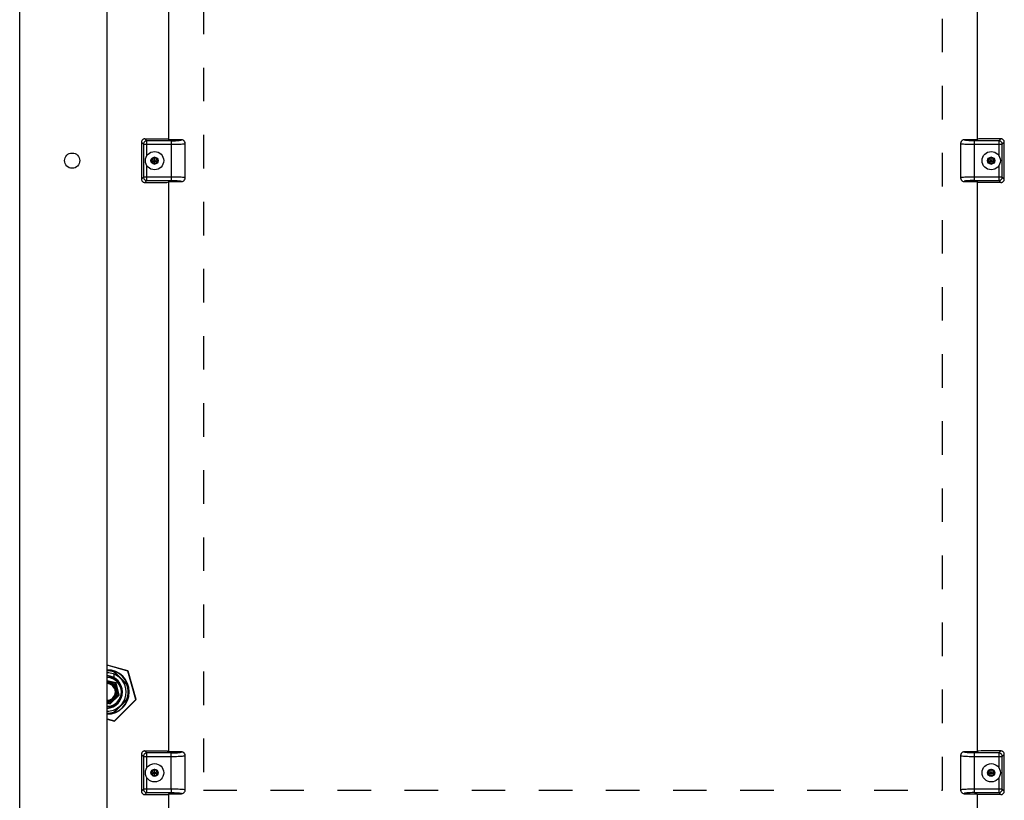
# Model space of a CAD drawing. Header units: inches. Extents: x 0 to 87.2, y 0 to 56.4.
# Tile 11 of 14: x 54 to 68, y 19.2 to 30.4. Entities that reach past the tile are written whole.
import ezdxf

# ---------------------------------------------------------------- set-up
doc = ezdxf.new("R2010")
doc.units = ezdxf.units.IN
doc.header["$LTSCALE"] = 4.794872
doc.header["$MEASUREMENT"] = 0
doc.linetypes.add('HIDDEN', pattern=[0.2, 0.1, -0.1])
doc.layers.get('0').update_dxf_attribs({"linetype": 'CONTINUOUS'})
doc.layers.add('02___PRT_ALL_AXES', color=7, linetype='CONTINUOUS')
doc.layers.add('DEFAULT_2', color=8, linetype='HIDDEN')

msp = doc.modelspace()

# ---------------------------------------------------------------- linework, layer by layer
at = {"color": 3, "linetype": 'Continuous'}
for p, q in [((53.9695, 17.4021), (53.9695, 39.2821)), ((56.0944, 36.7936), (56.0944, 28.6406)), ((67.6569, 28.6406), (67.6569, 36.7936)), ((56.0944, 28.0436), (56.0944, 19.8906)), ((67.6569, 19.8906), (67.6569, 28.0436)), ((56.0944, 19.2936), (56.0944, 18.8421)), ((67.6569, 18.8421), (67.6569, 19.2936))]:
    msp.add_line(p, q, dxfattribs=at)
at = {"color": 7, "linetype": 'Continuous'}
for p, q in [((55.7094, 28.6048), (55.7094, 28.0794)), ((55.7382, 28.5759), (55.7094, 28.6048)), ((55.7382, 28.5759), (55.7382, 28.1082)), ((55.7382, 28.5759), (56.1344, 28.5759)), ((55.7592, 28.6546), (55.788, 28.6257)), ((55.7592, 28.6546), (56.0422, 28.6546)), ((55.788, 28.4149), (55.788, 28.6257)), ((56.1344, 28.6257), (55.788, 28.6257)), ((56.0944, 28.6446), (56.0881, 28.6509)), ((56.2831, 28.6406), (56.0984, 28.6406)), ((56.1344, 28.6257), (56.1344, 28.0584)), ((56.3344, 28.0951), (56.3344, 28.5891)), ((56.3344, 28.589), (56.3344, 28.5891)), ((67.4169, 28.5891), (67.4169, 28.0951)), ((67.6529, 28.6406), (67.4681, 28.6406)), ((67.5063, 28.63), (67.5042, 28.6302)), ((67.5096, 28.6297), (67.5063, 28.63)), ((67.513, 28.6294), (67.5096, 28.6297)), ((67.5165, 28.6291), (67.513, 28.6294)), ((67.5201, 28.6288), (67.5165, 28.6291)), ((67.5238, 28.6286), (67.5201, 28.6288)), ((67.5276, 28.6283), (67.5238, 28.6286)), ((67.5311, 28.6281), (67.5276, 28.6283)), ((67.5352, 28.6279), (67.5311, 28.6281)), ((67.5409, 28.6276), (67.5352, 28.6279)), ((67.5466, 28.6273), (67.5409, 28.6276)), ((67.5448, 28.6274), (67.5448, 28.6274)), ((67.5617, 28.6267), (67.5561, 28.6269)), ((67.5673, 28.6265), (67.5617, 28.6267)), ((67.5725, 28.6263), (67.5673, 28.6265)), ((67.5784, 28.6262), (67.5725, 28.6263)), ((67.5852, 28.626), (67.5784, 28.6262)), ((67.5907, 28.626), (67.5852, 28.626)), ((67.5959, 28.6259), (67.5907, 28.626)), ((67.6008, 28.6258), (67.5959, 28.6259)), ((67.6055, 28.6258), (67.6008, 28.6258)), ((67.6114, 28.6258), (67.6055, 28.6258)), ((67.9633, 28.6257), (67.6114, 28.6258)), ((67.6169, 28.0584), (67.6169, 28.6257)), ((67.6169, 28.5759), (68.0131, 28.5759)), ((67.9921, 28.6546), (67.709, 28.6546)), ((67.9633, 28.6257), (67.9921, 28.6546)), ((67.9633, 28.6257), (67.9633, 28.4149)), ((68.0419, 28.6048), (68.0131, 28.5759)), ((68.0131, 28.1082), (68.0131, 28.5759)), ((68.0419, 28.0794), (68.0419, 28.6048)), ((55.8969, 28.3905), (55.855, 28.3663)), ((55.855, 28.3663), (55.855, 28.3179)), ((55.855, 28.3179), (55.9388, 28.3663)), ((55.855, 28.3663), (55.9388, 28.3179)), ((55.855, 28.3179), (55.8969, 28.2937)), ((55.8969, 28.3877), (55.8573, 28.3649)), ((55.8573, 28.3649), (55.8573, 28.3192)), ((55.8573, 28.3192), (55.8969, 28.2964)), ((55.8969, 28.2937), (55.8969, 28.3905)), ((55.9388, 28.3663), (55.8969, 28.3905)), ((55.9364, 28.3649), (55.8969, 28.3877)), ((55.8969, 28.2964), (55.9364, 28.3192)), ((55.8969, 28.2937), (55.9388, 28.3179)), ((55.9364, 28.3192), (55.9364, 28.3649)), ((55.9388, 28.3179), (55.9388, 28.3663)), ((67.8544, 28.3905), (67.8125, 28.3663)), ((67.8125, 28.3663), (67.8125, 28.3179)), ((67.8125, 28.3179), (67.8963, 28.3663)), ((67.8125, 28.3663), (67.8963, 28.3179)), ((67.8125, 28.3179), (67.8544, 28.2937)), ((67.8544, 28.3877), (67.8148, 28.3649)), ((67.8148, 28.3649), (67.8148, 28.3192)), ((67.8148, 28.3192), (67.8544, 28.2964)), ((67.8544, 28.2937), (67.8544, 28.3905)), ((67.8963, 28.3663), (67.8544, 28.3905)), ((67.8939, 28.3649), (67.8544, 28.3877)), ((67.8544, 28.2964), (67.8939, 28.3192)), ((67.8544, 28.2937), (67.8963, 28.3179)), ((67.8939, 28.3192), (67.8939, 28.3649)), ((67.8963, 28.3179), (67.8963, 28.3663)), ((55.788, 28.0584), (55.788, 28.2692)), ((67.9633, 28.2692), (67.9633, 28.0584)), ((55.7094, 28.0794), (55.7382, 28.1082)), ((56.1344, 28.1082), (55.7382, 28.1082)), ((55.788, 28.0584), (55.7592, 28.0296)), ((55.7592, 28.0296), (56.0422, 28.0296)), ((55.788, 28.0584), (56.1398, 28.0584)), ((56.0984, 28.0436), (56.2831, 28.0436)), ((56.1398, 28.0584), (56.1457, 28.0583)), ((56.1457, 28.0583), (56.1505, 28.0583)), ((56.1505, 28.0583), (56.1554, 28.0583)), ((56.1554, 28.0583), (56.1606, 28.0582)), ((56.1606, 28.0582), (56.166, 28.0581)), ((56.166, 28.0581), (56.1728, 28.0579)), ((56.1728, 28.0579), (56.1788, 28.0578)), ((56.1788, 28.0578), (56.184, 28.0576)), ((56.184, 28.0576), (56.1896, 28.0575)), ((56.1896, 28.0575), (56.1952, 28.0573)), ((56.2047, 28.0569), (56.2104, 28.0566)), ((56.2065, 28.0568), (56.2065, 28.0568)), ((56.2104, 28.0566), (56.2161, 28.0563)), ((56.2161, 28.0563), (56.2202, 28.056)), ((56.2202, 28.056), (56.2223, 28.0559)), ((56.2223, 28.0559), (56.2262, 28.0556)), ((56.2262, 28.0556), (56.2299, 28.0554)), ((56.2299, 28.0554), (56.2336, 28.0551)), ((56.2336, 28.0551), (56.2371, 28.0548)), ((56.2371, 28.0548), (56.2405, 28.0545)), ((56.2405, 28.0545), (56.2439, 28.0542)), ((56.2439, 28.0542), (56.2459, 28.054)), ((67.4169, 28.0952), (67.4169, 28.0951)), ((67.4681, 28.0436), (67.6529, 28.0436)), ((68.0131, 28.1082), (67.6169, 28.1082)), ((67.6169, 28.0584), (67.9633, 28.0584)), ((67.6569, 28.0396), (67.6632, 28.0332)), ((67.9921, 28.0296), (67.709, 28.0296)), ((67.9921, 28.0296), (67.9633, 28.0584)), ((68.0131, 28.1082), (68.0419, 28.0794)), ((55.5157, 21.0473), (55.2195, 21.1325)), ((55.515, 21.0447), (55.2195, 21.1297)), ((55.5171, 20.8433), (55.3136, 21.0468)), ((55.318, 21.0316), (55.5019, 20.8476)), ((55.318, 20.9525), (55.318, 21.002)), ((55.515, 21.0447), (55.5157, 21.0473)), ((55.515, 21.0447), (55.5176, 21.0454)), ((55.6313, 20.6402), (55.515, 21.0447)), ((55.634, 20.641), (55.5176, 21.0454)), ((55.3486, 20.8783), (55.2195, 20.9079)), ((55.3403, 20.87), (55.2195, 20.8977)), ((55.3403, 20.87), (55.3486, 20.8783)), ((55.3779, 20.706), (55.3403, 20.87)), ((55.3889, 20.7029), (55.3486, 20.8783)), ((55.2616, 20.5756), (55.3889, 20.7029)), ((55.3374, 20.6656), (55.3779, 20.706)), ((55.3779, 20.706), (55.3889, 20.7029)), ((55.4374, 20.7473), (55.4374, 20.7469)), ((55.2195, 20.5955), (55.2584, 20.5866)), ((55.2195, 20.5852), (55.2616, 20.5756)), ((55.2584, 20.5866), (55.2989, 20.6271)), ((55.2584, 20.5866), (55.2616, 20.5756)), ((55.2989, 20.6271), (55.2967, 20.6304)), ((55.3136, 20.4473), (55.5171, 20.6508)), ((55.5019, 20.6465), (55.318, 20.4626)), ((55.3243, 20.3331), (55.6313, 20.6402)), ((55.3262, 20.3312), (55.6333, 20.6383)), ((55.3374, 20.6656), (55.3341, 20.6678)), ((55.6313, 20.6402), (55.634, 20.641)), ((55.6313, 20.6402), (55.6333, 20.6383)), ((55.2195, 20.3633), (55.3243, 20.3331)), ((55.2195, 20.3604), (55.3235, 20.3305)), ((55.3243, 20.3331), (55.3235, 20.3305)), ((55.3243, 20.3331), (55.3262, 20.3312)), ((55.7382, 19.8259), (55.7094, 19.8548)), ((55.7094, 19.8548), (55.7094, 19.3294)), ((55.7592, 19.9046), (55.788, 19.8757)), ((55.7592, 19.9046), (56.0422, 19.9046)), ((55.788, 19.6649), (55.788, 19.8757)), ((56.1344, 19.8757), (55.788, 19.8757)), ((56.0944, 19.8946), (56.0881, 19.9009)), ((56.2831, 19.8906), (56.0984, 19.8906)), ((56.1344, 19.3582), (56.1344, 19.8757)), ((67.6529, 19.8906), (67.4681, 19.8906)), ((67.5063, 19.88), (67.5042, 19.8802)), ((67.5096, 19.8797), (67.5063, 19.88)), ((67.513, 19.8794), (67.5096, 19.8797)), ((67.5165, 19.8791), (67.513, 19.8794)), ((67.5201, 19.8788), (67.5165, 19.8791)), ((67.5238, 19.8786), (67.5201, 19.8788)), ((67.5276, 19.8783), (67.5238, 19.8786)), ((67.5311, 19.8781), (67.5276, 19.8783)), ((67.5352, 19.8779), (67.5311, 19.8781)), ((67.5409, 19.8776), (67.5352, 19.8779)), ((67.5466, 19.8773), (67.5409, 19.8776)), ((67.5448, 19.8774), (67.5448, 19.8774)), ((67.5617, 19.8767), (67.5561, 19.8769)), ((67.5673, 19.8765), (67.5617, 19.8767)), ((67.5725, 19.8763), (67.5673, 19.8765)), ((67.5784, 19.8762), (67.5725, 19.8763)), ((67.5852, 19.876), (67.5784, 19.8762)), ((67.5907, 19.876), (67.5852, 19.876)), ((67.5959, 19.8759), (67.5907, 19.876)), ((67.6008, 19.8758), (67.5959, 19.8759)), ((67.6055, 19.8758), (67.6008, 19.8758)), ((67.6114, 19.8758), (67.6055, 19.8758)), ((67.9633, 19.8757), (67.6114, 19.8758)), ((67.6169, 19.8597), (67.6169, 19.8757)), ((67.6169, 19.8259), (67.6169, 19.8597)), ((67.9921, 19.9046), (67.709, 19.9046)), ((67.9633, 19.8757), (67.9921, 19.9046)), ((67.9633, 19.8757), (67.9633, 19.6649)), ((68.0419, 19.8548), (68.0131, 19.8259)), ((68.0419, 19.3294), (68.0419, 19.8548)), ((55.7382, 19.8259), (55.7382, 19.3582)), ((55.7382, 19.8259), (56.1344, 19.8259)), ((56.3344, 19.3451), (56.3344, 19.8391)), ((56.3344, 19.839), (56.3344, 19.8391)), ((67.4169, 19.8391), (67.4169, 19.3451)), ((67.6169, 19.8259), (68.0131, 19.8259)), ((67.6169, 19.3084), (67.6169, 19.8259)), ((68.0131, 19.3582), (68.0131, 19.8259)), ((55.8969, 19.6405), (55.855, 19.6163)), ((55.855, 19.6163), (55.9388, 19.5679)), ((55.855, 19.6163), (55.855, 19.5679)), ((55.855, 19.5679), (55.9388, 19.6163)), ((55.855, 19.5679), (55.8969, 19.5437)), ((55.8969, 19.6377), (55.8573, 19.6149)), ((55.8573, 19.6149), (55.8573, 19.5692)), ((55.8573, 19.5692), (55.8969, 19.5464)), ((55.9388, 19.6163), (55.8969, 19.6405)), ((55.8969, 19.5437), (55.8969, 19.6405)), ((55.9364, 19.6149), (55.8969, 19.6377)), ((55.8969, 19.5464), (55.9364, 19.5692)), ((55.8969, 19.5437), (55.9388, 19.5679)), ((55.9364, 19.5692), (55.9364, 19.6149)), ((55.9388, 19.5679), (55.9388, 19.6163)), ((67.8544, 19.6405), (67.8125, 19.6163)), ((67.8125, 19.6163), (67.8963, 19.5679)), ((67.8125, 19.6163), (67.8125, 19.5679)), ((67.8125, 19.5679), (67.8963, 19.6163)), ((67.8125, 19.5679), (67.8544, 19.5437)), ((67.8544, 19.6377), (67.8148, 19.6149)), ((67.8148, 19.6149), (67.8148, 19.5692)), ((67.8148, 19.5692), (67.8544, 19.5464)), ((67.8963, 19.6163), (67.8544, 19.6405)), ((67.8544, 19.5437), (67.8544, 19.6405)), ((67.8939, 19.6149), (67.8544, 19.6377)), ((67.8544, 19.5464), (67.8939, 19.5692)), ((67.8544, 19.5437), (67.8963, 19.5679)), ((67.8939, 19.5692), (67.8939, 19.6149)), ((67.8963, 19.5679), (67.8963, 19.6163)), ((55.788, 19.3084), (55.788, 19.5192)), ((67.9633, 19.5192), (67.9633, 19.3084)), ((55.7094, 19.3294), (55.7382, 19.3582)), ((56.1344, 19.3582), (55.7382, 19.3582)), ((55.788, 19.3084), (55.7592, 19.2796)), ((55.7592, 19.2796), (56.0422, 19.2796)), ((55.788, 19.3084), (56.1398, 19.3084)), ((56.0984, 19.2936), (56.2831, 19.2936)), ((56.1344, 19.3582), (56.1344, 19.3244)), ((56.1344, 19.3244), (56.1344, 19.3084)), ((56.1398, 19.3084), (56.1457, 19.3083)), ((56.1457, 19.3083), (56.1505, 19.3083)), ((56.1505, 19.3083), (56.1554, 19.3083)), ((56.1554, 19.3083), (56.1606, 19.3082)), ((56.1606, 19.3082), (56.166, 19.3081)), ((56.166, 19.3081), (56.1728, 19.3079)), ((56.1728, 19.3079), (56.1788, 19.3078)), ((56.1788, 19.3078), (56.1823, 19.3077)), ((56.1823, 19.3077), (56.187, 19.3075)), ((56.187, 19.3075), (56.1919, 19.3074)), ((56.1919, 19.3074), (56.1962, 19.3072)), ((56.1962, 19.3072), (56.2047, 19.3069)), ((56.2047, 19.3069), (56.2104, 19.3066)), ((56.2065, 19.3068), (56.2065, 19.3068)), ((56.2104, 19.3066), (56.2161, 19.3063)), ((56.2161, 19.3063), (56.2202, 19.306)), ((56.2202, 19.306), (56.2237, 19.3058)), ((56.2237, 19.3058), (56.2275, 19.3055)), ((56.2275, 19.3055), (56.2312, 19.3053)), ((56.2312, 19.3053), (56.2348, 19.305)), ((56.2348, 19.305), (56.2383, 19.3047)), ((56.2383, 19.3047), (56.2417, 19.3044)), ((56.2417, 19.3044), (56.245, 19.3041)), ((56.245, 19.3041), (56.2471, 19.3039)), ((67.4169, 19.3452), (67.4169, 19.3451)), ((67.4681, 19.2936), (67.6529, 19.2936)), ((68.0131, 19.3582), (67.6169, 19.3582)), ((67.6169, 19.3084), (67.9633, 19.3084)), ((67.6569, 19.2896), (67.6632, 19.2832)), ((67.9921, 19.2796), (67.709, 19.2796)), ((67.9921, 19.2796), (67.9633, 19.3084)), ((68.0131, 19.3582), (68.0419, 19.3294))]:
    msp.add_line(p, q, dxfattribs=at)
for points in [[(55.724, 28.64), (55.7197, 28.635), (55.7161, 28.6297), (55.7132, 28.6239), (55.7111, 28.6177), (55.7098, 28.6113), (55.7094, 28.6048)], [(55.7592, 28.6546), (55.7526, 28.6541), (55.7463, 28.6529), (55.7401, 28.6508), (55.7343, 28.6479), (55.7289, 28.6443), (55.724, 28.64)], [(55.7529, 28.611), (55.7486, 28.6061), (55.745, 28.6007), (55.7421, 28.5949), (55.74, 28.5888), (55.7387, 28.5824), (55.7382, 28.5759)], [(55.788, 28.6257), (55.7815, 28.6253), (55.7752, 28.624), (55.769, 28.6219), (55.7632, 28.619), (55.7578, 28.6153), (55.7529, 28.611)], [(56.0422, 28.6546), (56.0479, 28.6545), (56.0535, 28.6544), (56.0589, 28.6543), (56.0641, 28.6541), (56.0688, 28.6538), (56.0733, 28.6535)], [(56.0733, 28.6535), (56.0773, 28.6531), (56.0807, 28.6528), (56.0835, 28.6523), (56.0857, 28.6519), (56.0872, 28.6514), (56.0881, 28.6509)], [(56.1344, 28.6257), (56.1671, 28.6261), (56.1967, 28.6269), (56.2238, 28.6283), (56.247, 28.6302), (56.2651, 28.6325), (56.2777, 28.635), (56.2835, 28.6377), (56.2831, 28.6406)], [(56.1344, 28.5759), (56.1605, 28.5761), (56.1862, 28.5764), (56.211, 28.5769), (56.2345, 28.5777), (56.2562, 28.5786), (56.2758, 28.5798)], [(56.2758, 28.5798), (56.2944, 28.5812), (56.31, 28.5828), (56.322, 28.5845), (56.3301, 28.5864), (56.334, 28.5882), (56.3344, 28.589)], [(56.3153, 28.6289), (56.313, 28.6308), (56.3061, 28.635), (56.2987, 28.638), (56.2911, 28.6399), (56.2831, 28.6406)], [(56.3344, 28.589), (56.3323, 28.6031), (56.3267, 28.6159), (56.3184, 28.6263), (56.3153, 28.6289)], [(67.4356, 28.6287), (67.4327, 28.6261), (67.4245, 28.6158), (67.4189, 28.603), (67.4169, 28.5891)], [(67.4169, 28.5891), (67.4173, 28.5882), (67.4209, 28.5864), (67.4287, 28.5846), (67.4406, 28.5829), (67.4563, 28.5813), (67.4755, 28.5798)], [(67.4681, 28.6406), (67.4602, 28.6399), (67.4526, 28.6381), (67.4452, 28.635), (67.4384, 28.6309), (67.4356, 28.6287)], [(67.4673, 28.638), (67.4672, 28.638), (67.4672, 28.6381), (67.4671, 28.6381), (67.4671, 28.6382), (67.467, 28.6383), (67.467, 28.6383), (67.467, 28.6384), (67.467, 28.6385), (67.4669, 28.6386), (67.4669, 28.6386), (67.4669, 28.6387), (67.4669, 28.6388), (67.4669, 28.6389), (67.4669, 28.6389), (67.4669, 28.639), (67.4669, 28.6391), (67.4669, 28.6392), (67.467, 28.6393), (67.467, 28.6394), (67.467, 28.6394), (67.467, 28.6394), (67.467, 28.6394), (67.467, 28.6395)], [(67.467, 28.6395), (67.467, 28.6395), (67.4671, 28.6395), (67.467, 28.6395), (67.4671, 28.6395), (67.4672, 28.6397), (67.4673, 28.6399), (67.4677, 28.6402), (67.4681, 28.6406)], [(67.4729, 28.6352), (67.4721, 28.6355), (67.4717, 28.6356), (67.4713, 28.6357), (67.4709, 28.6359), (67.4705, 28.636), (67.4702, 28.6361), (67.4699, 28.6363), (67.4696, 28.6364), (67.4693, 28.6365), (67.469, 28.6367), (67.4687, 28.6368), (67.4685, 28.637), (67.4683, 28.6371), (67.4681, 28.6372), (67.4679, 28.6374), (67.4677, 28.6375), (67.4675, 28.6377), (67.4674, 28.6378), (67.4673, 28.6379), (67.4673, 28.638)], [(67.5042, 28.6302), (67.5006, 28.6306), (67.4988, 28.6308), (67.497, 28.631), (67.4952, 28.6312), (67.4935, 28.6314), (67.4918, 28.6316), (67.4901, 28.6319), (67.4885, 28.6321), (67.4869, 28.6323), (67.4853, 28.6326), (67.4838, 28.6328), (67.4823, 28.6331), (67.4808, 28.6333), (67.4795, 28.6336), (67.4781, 28.6339), (67.4768, 28.6342), (67.4756, 28.6345), (67.4744, 28.6348), (67.4734, 28.635), (67.4729, 28.6352)], [(67.4755, 28.5798), (67.495, 28.5787), (67.5164, 28.5777), (67.5391, 28.577), (67.5634, 28.5764), (67.5896, 28.5761), (67.6169, 28.576)], [(67.5561, 28.6269), (67.5479, 28.6272), (67.5466, 28.6273)], [(67.9984, 28.611), (67.9935, 28.6153), (67.9881, 28.619), (67.9822, 28.6219), (67.9761, 28.624), (67.9697, 28.6253), (67.9633, 28.6257)], [(68.0273, 28.64), (68.0224, 28.6443), (68.017, 28.6479), (68.0112, 28.6508), (68.005, 28.6529), (67.9987, 28.6541), (67.9921, 28.6546)], [(68.0131, 28.5759), (68.0126, 28.5824), (68.0113, 28.5888), (68.0092, 28.5949), (68.0063, 28.6007), (68.0026, 28.6061), (67.9984, 28.611)], [(68.0419, 28.6048), (68.0414, 28.6113), (68.0402, 28.6177), (68.0381, 28.6239), (68.0352, 28.6297), (68.0316, 28.635), (68.0273, 28.64)], [(55.7094, 28.0794), (55.7098, 28.0728), (55.7111, 28.0664), (55.7132, 28.0603), (55.7161, 28.0544), (55.7197, 28.0491), (55.724, 28.0442)], [(55.724, 28.0442), (55.7289, 28.0398), (55.7343, 28.0362), (55.7401, 28.0334), (55.7463, 28.0313), (55.7526, 28.03), (55.7592, 28.0296)], [(55.7382, 28.1082), (55.7387, 28.1017), (55.74, 28.0954), (55.7421, 28.0892), (55.745, 28.0834), (55.7486, 28.078), (55.7529, 28.0731)], [(55.7529, 28.0731), (55.7578, 28.0688), (55.7632, 28.0652), (55.769, 28.0623), (55.7752, 28.0602), (55.7815, 28.0589), (55.788, 28.0584)], [(56.2758, 28.1043), (56.2563, 28.1055), (56.2349, 28.1064), (56.2121, 28.1072), (56.1878, 28.1077), (56.1617, 28.108), (56.1344, 28.1081)], [(56.1952, 28.0573), (56.2034, 28.0569), (56.2047, 28.0569)], [(56.2459, 28.054), (56.2488, 28.0537), (56.2507, 28.0535), (56.2525, 28.0533), (56.2543, 28.0531), (56.256, 28.0529), (56.2578, 28.0527), (56.2595, 28.0525), (56.2611, 28.0523), (56.2628, 28.052), (56.2644, 28.0518), (56.266, 28.0516), (56.2675, 28.0513), (56.269, 28.051), (56.2704, 28.0508), (56.2718, 28.0505), (56.2732, 28.0502), (56.2744, 28.05), (56.2756, 28.0497), (56.2769, 28.0494), (56.2779, 28.0491), (56.2784, 28.0489)], [(56.3344, 28.0951), (56.334, 28.0959), (56.3304, 28.0977), (56.3226, 28.0995), (56.3106, 28.1012), (56.295, 28.1028), (56.2758, 28.1043)], [(56.2784, 28.0489), (56.2792, 28.0487), (56.2796, 28.0485), (56.28, 28.0484), (56.2804, 28.0483), (56.2807, 28.0481), (56.2811, 28.048), (56.2814, 28.0479), (56.2817, 28.0477), (56.282, 28.0476), (56.2823, 28.0475), (56.2825, 28.0473), (56.2828, 28.0472), (56.283, 28.047), (56.2832, 28.0469), (56.2834, 28.0468), (56.2836, 28.0466), (56.2837, 28.0465), (56.2839, 28.0463), (56.2839, 28.0463), (56.284, 28.0462)], [(56.2831, 28.0436), (56.291, 28.0442), (56.2986, 28.0461), (56.306, 28.0491), (56.3129, 28.0532), (56.3157, 28.0554)], [(56.2842, 28.0447), (56.2842, 28.0447), (56.2842, 28.0446), (56.2842, 28.0446), (56.2842, 28.0446), (56.2841, 28.0445), (56.284, 28.0443), (56.2836, 28.044), (56.2831, 28.0436)], [(56.284, 28.0462), (56.2841, 28.0461), (56.2841, 28.046), (56.2842, 28.046), (56.2842, 28.0459), (56.2842, 28.0459), (56.2843, 28.0458), (56.2843, 28.0457), (56.2843, 28.0456), (56.2843, 28.0456), (56.2844, 28.0455), (56.2844, 28.0454), (56.2844, 28.0454), (56.2844, 28.0453), (56.2844, 28.0452), (56.2844, 28.0451), (56.2844, 28.045), (56.2843, 28.045), (56.2843, 28.0449), (56.2843, 28.0448), (56.2843, 28.0447), (56.2843, 28.0447), (56.2842, 28.0447), (56.2842, 28.0447)], [(56.3157, 28.0554), (56.3186, 28.058), (56.3268, 28.0683), (56.3324, 28.0811), (56.3344, 28.0951)], [(67.4755, 28.1043), (67.4568, 28.1029), (67.4413, 28.1013), (67.4293, 28.0996), (67.4212, 28.0978), (67.4173, 28.0959), (67.4169, 28.0952)], [(67.4169, 28.0951), (67.4189, 28.081), (67.4246, 28.0682), (67.4329, 28.0579), (67.4359, 28.0552)], [(67.4359, 28.0552), (67.4383, 28.0533), (67.4452, 28.0492), (67.4526, 28.0461), (67.4602, 28.0442), (67.4681, 28.0436)], [(67.6169, 28.0584), (67.5842, 28.058), (67.5546, 28.0572), (67.5275, 28.0558), (67.5043, 28.0539), (67.4862, 28.0517), (67.4736, 28.0491), (67.4677, 28.0465), (67.4681, 28.0436)], [(67.6169, 28.1082), (67.5908, 28.1081), (67.5651, 28.1077), (67.5403, 28.1072), (67.5168, 28.1064), (67.4951, 28.1055), (67.4755, 28.1043)], [(67.678, 28.0306), (67.674, 28.031), (67.6706, 28.0314), (67.6678, 28.0318), (67.6656, 28.0323), (67.6641, 28.0327), (67.6632, 28.0332)], [(67.709, 28.0296), (67.7033, 28.0296), (67.6978, 28.0297), (67.6924, 28.0298), (67.6872, 28.03), (67.6824, 28.0303), (67.678, 28.0306)], [(67.9633, 28.0584), (67.9697, 28.0589), (67.9761, 28.0602), (67.9822, 28.0623), (67.9881, 28.0652), (67.9935, 28.0688), (67.9984, 28.0731)], [(67.9921, 28.0296), (67.9987, 28.03), (68.005, 28.0313), (68.0112, 28.0334), (68.017, 28.0362), (68.0224, 28.0398), (68.0273, 28.0442)], [(67.9984, 28.0731), (68.0026, 28.078), (68.0063, 28.0834), (68.0092, 28.0892), (68.0113, 28.0954), (68.0126, 28.1017), (68.0131, 28.1082)], [(68.0273, 28.0442), (68.0316, 28.0491), (68.0352, 28.0544), (68.0381, 28.0603), (68.0402, 28.0664), (68.0414, 28.0728), (68.0419, 28.0794)], [(55.3374, 20.6656), (55.3364, 20.6636), (55.3352, 20.6616), (55.334, 20.6595), (55.3326, 20.6574), (55.3311, 20.6552), (55.3295, 20.6529), (55.3277, 20.6505), (55.3257, 20.6481), (55.3236, 20.6458), (55.3213, 20.6434), (55.319, 20.6411), (55.3166, 20.639), (55.3141, 20.6369), (55.3117, 20.6351), (55.3094, 20.6334), (55.3071, 20.6318), (55.305, 20.6305), (55.3029, 20.6292), (55.3009, 20.6281), (55.2989, 20.6271)], [(55.724, 19.89), (55.7197, 19.885), (55.7161, 19.8797), (55.7132, 19.8739), (55.7111, 19.8677), (55.7098, 19.8613), (55.7094, 19.8548)], [(55.7592, 19.9046), (55.7526, 19.9041), (55.7463, 19.9029), (55.7401, 19.9008), (55.7343, 19.8979), (55.7289, 19.8943), (55.724, 19.89)], [(55.7529, 19.861), (55.7486, 19.8561), (55.745, 19.8507), (55.7421, 19.8449), (55.74, 19.8388), (55.7387, 19.8324), (55.7382, 19.8259)], [(55.788, 19.8757), (55.7815, 19.8753), (55.7752, 19.874), (55.769, 19.8719), (55.7632, 19.869), (55.7578, 19.8653), (55.7529, 19.861)], [(56.0422, 19.9046), (56.0479, 19.9045), (56.0535, 19.9044), (56.0589, 19.9043), (56.0641, 19.9041), (56.0688, 19.9038), (56.0733, 19.9035)], [(56.0733, 19.9035), (56.0773, 19.9031), (56.0807, 19.9028), (56.0835, 19.9023), (56.0857, 19.9019), (56.0872, 19.9014), (56.0881, 19.9009)], [(56.1344, 19.8757), (56.1671, 19.8761), (56.1967, 19.8769), (56.2238, 19.8783), (56.247, 19.8802), (56.2651, 19.8825), (56.2777, 19.885), (56.2835, 19.8877), (56.2831, 19.8906)], [(56.3153, 19.8789), (56.313, 19.8808), (56.3061, 19.885), (56.2987, 19.888), (56.2911, 19.8899), (56.2831, 19.8906)], [(56.3344, 19.839), (56.3323, 19.8531), (56.3267, 19.8659), (56.3184, 19.8763), (56.3153, 19.8789)], [(67.4356, 19.8787), (67.4327, 19.8761), (67.4245, 19.8658), (67.4189, 19.853), (67.4169, 19.8391)], [(67.4681, 19.8906), (67.4602, 19.8899), (67.4526, 19.8881), (67.4452, 19.885), (67.4384, 19.8809), (67.4356, 19.8787)], [(67.4673, 19.888), (67.4672, 19.888), (67.4672, 19.8881), (67.4671, 19.8881), (67.4671, 19.8882), (67.467, 19.8883), (67.467, 19.8883), (67.467, 19.8884), (67.467, 19.8885), (67.4669, 19.8886), (67.4669, 19.8886), (67.4669, 19.8887), (67.4669, 19.8888), (67.4669, 19.8889), (67.4669, 19.8889), (67.4669, 19.889), (67.4669, 19.8891), (67.4669, 19.8892), (67.467, 19.8893), (67.467, 19.8894), (67.467, 19.8894), (67.467, 19.8894), (67.467, 19.8894), (67.467, 19.8895)], [(67.467, 19.8895), (67.467, 19.8895), (67.4671, 19.8895), (67.467, 19.8895), (67.4671, 19.8895), (67.4672, 19.8897), (67.4673, 19.8899), (67.4677, 19.8902), (67.4681, 19.8906)], [(67.4729, 19.8852), (67.4721, 19.8855), (67.4717, 19.8856), (67.4713, 19.8857), (67.4709, 19.8859), (67.4705, 19.886), (67.4702, 19.8861), (67.4699, 19.8863), (67.4696, 19.8864), (67.4693, 19.8865), (67.469, 19.8867), (67.4687, 19.8868), (67.4685, 19.887), (67.4683, 19.8871), (67.4681, 19.8872), (67.4679, 19.8874), (67.4677, 19.8875), (67.4675, 19.8877), (67.4674, 19.8878), (67.4673, 19.8879), (67.4673, 19.888)], [(67.5042, 19.8802), (67.5006, 19.8806), (67.4988, 19.8808), (67.497, 19.881), (67.4952, 19.8812), (67.4935, 19.8814), (67.4918, 19.8816), (67.4901, 19.8819), (67.4885, 19.8821), (67.4869, 19.8823), (67.4853, 19.8826), (67.4838, 19.8828), (67.4823, 19.8831), (67.4808, 19.8833), (67.4795, 19.8836), (67.4781, 19.8839), (67.4768, 19.8842), (67.4756, 19.8845), (67.4744, 19.8848), (67.4734, 19.885), (67.4729, 19.8852)], [(67.5561, 19.8769), (67.5479, 19.8772), (67.5466, 19.8773)], [(67.9984, 19.861), (67.9935, 19.8653), (67.9881, 19.869), (67.9822, 19.8719), (67.9761, 19.874), (67.9697, 19.8753), (67.9633, 19.8757)], [(68.0273, 19.89), (68.0224, 19.8943), (68.017, 19.8979), (68.0112, 19.9008), (68.005, 19.9029), (67.9987, 19.9041), (67.9921, 19.9046)], [(68.0131, 19.8259), (68.0126, 19.8324), (68.0113, 19.8388), (68.0092, 19.8449), (68.0063, 19.8507), (68.0026, 19.8561), (67.9984, 19.861)], [(68.0419, 19.8548), (68.0414, 19.8613), (68.0402, 19.8677), (68.0381, 19.8739), (68.0352, 19.8797), (68.0316, 19.885), (68.0273, 19.89)], [(56.1344, 19.8259), (56.1605, 19.8261), (56.1862, 19.8264), (56.211, 19.8269), (56.2345, 19.8277), (56.2562, 19.8286), (56.2758, 19.8298)], [(56.2758, 19.8298), (56.2944, 19.8312), (56.31, 19.8328), (56.322, 19.8345), (56.3301, 19.8364), (56.334, 19.8382), (56.3344, 19.839)], [(67.4169, 19.8391), (67.4173, 19.8382), (67.4209, 19.8364), (67.4287, 19.8346), (67.4406, 19.8329), (67.4563, 19.8313), (67.4755, 19.8298)], [(67.4755, 19.8298), (67.495, 19.8287), (67.5164, 19.8277), (67.5391, 19.827), (67.5634, 19.8264), (67.5896, 19.8261), (67.6169, 19.826)], [(55.7094, 19.3294), (55.7098, 19.3228), (55.7111, 19.3164), (55.7132, 19.3103), (55.7161, 19.3044), (55.7197, 19.2991), (55.724, 19.2942)], [(55.724, 19.2942), (55.7289, 19.2898), (55.7343, 19.2862), (55.7401, 19.2834), (55.7463, 19.2813), (55.7526, 19.28), (55.7592, 19.2796)], [(55.7382, 19.3582), (55.7387, 19.3517), (55.74, 19.3454), (55.7421, 19.3392), (55.745, 19.3334), (55.7486, 19.328), (55.7529, 19.3231)], [(55.7529, 19.3231), (55.7578, 19.3188), (55.7632, 19.3152), (55.769, 19.3123), (55.7752, 19.3102), (55.7815, 19.3089), (55.788, 19.3084)], [(56.2758, 19.3543), (56.2563, 19.3555), (56.2349, 19.3564), (56.2121, 19.3572), (56.1878, 19.3577), (56.1617, 19.358), (56.1344, 19.3581)], [(56.2471, 19.3039), (56.2507, 19.3035), (56.2525, 19.3033), (56.2543, 19.3031), (56.256, 19.3029), (56.2578, 19.3027), (56.2595, 19.3025), (56.2611, 19.3023), (56.2628, 19.302), (56.2644, 19.3018), (56.266, 19.3016), (56.2675, 19.3013), (56.269, 19.301), (56.2704, 19.3008), (56.2718, 19.3005), (56.2732, 19.3002), (56.2744, 19.3), (56.2756, 19.2997), (56.2769, 19.2994), (56.2779, 19.2991), (56.2784, 19.2989)], [(56.3344, 19.3451), (56.334, 19.3459), (56.3304, 19.3477), (56.3226, 19.3495), (56.3106, 19.3512), (56.295, 19.3528), (56.2758, 19.3543)], [(56.2784, 19.2989), (56.2792, 19.2987), (56.2796, 19.2985), (56.28, 19.2984), (56.2804, 19.2983), (56.2807, 19.2981), (56.2811, 19.298), (56.2814, 19.2979), (56.2817, 19.2977), (56.282, 19.2976), (56.2823, 19.2975), (56.2825, 19.2973), (56.2828, 19.2972), (56.283, 19.297), (56.2832, 19.2969), (56.2834, 19.2968), (56.2836, 19.2966), (56.2837, 19.2965), (56.2839, 19.2963), (56.2839, 19.2963), (56.284, 19.2962)], [(56.2831, 19.2936), (56.291, 19.2942), (56.2986, 19.2961), (56.306, 19.2991), (56.3129, 19.3032), (56.3157, 19.3054)], [(56.2842, 19.2947), (56.2842, 19.2947), (56.2842, 19.2946), (56.2842, 19.2946), (56.2842, 19.2946), (56.2841, 19.2945), (56.284, 19.2943), (56.2836, 19.294), (56.2831, 19.2936)], [(56.284, 19.2962), (56.2841, 19.2961), (56.2841, 19.296), (56.2842, 19.296), (56.2842, 19.2959), (56.2842, 19.2959), (56.2843, 19.2958), (56.2843, 19.2957), (56.2843, 19.2956), (56.2843, 19.2956), (56.2844, 19.2955), (56.2844, 19.2954), (56.2844, 19.2954), (56.2844, 19.2953), (56.2844, 19.2952), (56.2844, 19.2951), (56.2844, 19.295), (56.2843, 19.295), (56.2843, 19.2949), (56.2843, 19.2948), (56.2843, 19.2947), (56.2843, 19.2947), (56.2842, 19.2947), (56.2842, 19.2947)], [(56.3157, 19.3054), (56.3186, 19.308), (56.3268, 19.3183), (56.3324, 19.3311), (56.3344, 19.3451)], [(67.4755, 19.3543), (67.4568, 19.3529), (67.4413, 19.3513), (67.4293, 19.3496), (67.4212, 19.3478), (67.4173, 19.3459), (67.4169, 19.3452)], [(67.4169, 19.3451), (67.4189, 19.331), (67.4246, 19.3182), (67.4329, 19.3079), (67.4359, 19.3052)], [(67.4359, 19.3052), (67.4383, 19.3033), (67.4452, 19.2992), (67.4526, 19.2961), (67.4602, 19.2942), (67.4681, 19.2936)], [(67.6169, 19.3084), (67.5842, 19.308), (67.5546, 19.3072), (67.5275, 19.3058), (67.5043, 19.3039), (67.4862, 19.3017), (67.4736, 19.2991), (67.4677, 19.2965), (67.4681, 19.2936)], [(67.6169, 19.3582), (67.5908, 19.3581), (67.5651, 19.3577), (67.5403, 19.3572), (67.5168, 19.3564), (67.4951, 19.3555), (67.4755, 19.3543)], [(67.678, 19.2806), (67.674, 19.281), (67.6706, 19.2814), (67.6678, 19.2818), (67.6656, 19.2823), (67.6641, 19.2827), (67.6632, 19.2832)], [(67.709, 19.2796), (67.7033, 19.2796), (67.6978, 19.2797), (67.6924, 19.2798), (67.6872, 19.28), (67.6824, 19.2803), (67.678, 19.2806)], [(67.9633, 19.3084), (67.9697, 19.3089), (67.9761, 19.3102), (67.9822, 19.3123), (67.9881, 19.3152), (67.9935, 19.3188), (67.9984, 19.3231)], [(67.9921, 19.2796), (67.9987, 19.28), (68.005, 19.2813), (68.0112, 19.2834), (68.017, 19.2862), (68.0224, 19.2898), (68.0273, 19.2942)], [(67.9984, 19.3231), (68.0026, 19.328), (68.0063, 19.3334), (68.0092, 19.3392), (68.0113, 19.3454), (68.0126, 19.3517), (68.0131, 19.3582)], [(68.0273, 19.2942), (68.0316, 19.2991), (68.0352, 19.3044), (68.0381, 19.3103), (68.0402, 19.3164), (68.0414, 19.3228), (68.0419, 19.3294)]]:
    msp.add_lwpolyline(points, dxfattribs=at)
for centre, radius in [((55.8969, 28.3421), 0.131), ((67.8544, 28.3421), 0.131), ((55.8969, 28.3421), 0.0514), ((67.8544, 28.3421), 0.0514), ((55.8969, 19.5921), 0.131), ((67.8544, 19.5921), 0.131), ((55.8969, 19.5921), 0.0514), ((67.8544, 19.5921), 0.0514)]:
    msp.add_circle(centre, radius, dxfattribs=at)
for centre, radius, start, end in [((55.2174, 20.7471), 0.3177, 270.3765, 89.62367), ((55.2174, 20.7471), 0.315, 270.37909, 89.62101), ((55.2174, 20.7471), 0.3018, 70.5309, 89.60374), ((55.2174, 20.7471), 0.2741, 51.52452, 89.56374), ((55.2014, 20.7473), 0.236, 0, 85.60555), ((55.515, 21.0447), 0.00273, 16.04913, 73.95087), ((55.2174, 20.7471), 0.215, 270.55534, 89.44466), ((55.2174, 20.7471), 0.205, 270.57955, 89.41491), ((55.2174, 20.7471), 0.1451, 325.81626, 89.1771), ((55.2174, 20.7471), 0.1411, 270.84506, 89.154), ((55.2174, 20.7471), 0.1343, 270.88653, 89.11333), ((55.2174, 20.7471), 0.1272, 270.93891, 89.05854), ((55.2174, 20.7471), 0.1193, 271.00181, 88.99573), ((55.2174, 20.7471), 0.2741, 321.52452, 38.47548), ((55.2174, 20.7471), 0.3018, 340.5309, 19.4691), ((55.2014, 20.7469), 0.236, 274.39445, 360), ((55.2174, 20.7471), 0.1451, 270.81972, 304.18374), ((55.6313, 20.6402), 0.00273, 315, 16.04913), ((55.2174, 20.7471), 0.2741, 270.43649, 308.47548), ((55.2174, 20.7471), 0.3018, 270.39626, 289.4691), ((55.3243, 20.3331), 0.00273, 253.95087, 315)]:
    msp.add_arc(centre, radius, start, end, dxfattribs=at)
for centre, start_param, end_param in [((67.709, 28.6505), 1.5707963, 3.0543262), ((56.0422, 28.0336), -1.5707963, -0.0872665), ((67.709, 19.9005), 1.5707963, 3.0543262), ((56.0422, 19.2836), -1.5707963, -0.0872665)]:
    msp.add_ellipse(centre, major_axis=(0.046, 0), ratio=0.0874887, start_param=start_param, end_param=end_param, dxfattribs=at)
at = {"layer": '02___PRT_ALL_AXES', "color": 3, "linetype": 'Continuous'}
msp.add_line((55.2195, 18.5921), (55.2195, 38.0921), dxfattribs=at)
msp.add_circle((54.7195, 28.3421), 0.109, dxfattribs=at)
at = {"layer": 'DEFAULT_2', "color": 8, "linetype": 'HIDDEN'}
for p, q in [((56.5944, 37.3421), (56.5944, 19.3421)), ((67.1569, 19.3421), (67.1569, 37.3421)), ((56.5944, 19.3421), (67.1569, 19.3421))]:
    msp.add_line(p, q, dxfattribs=at)

doc.saveas('drawing.dxf')
